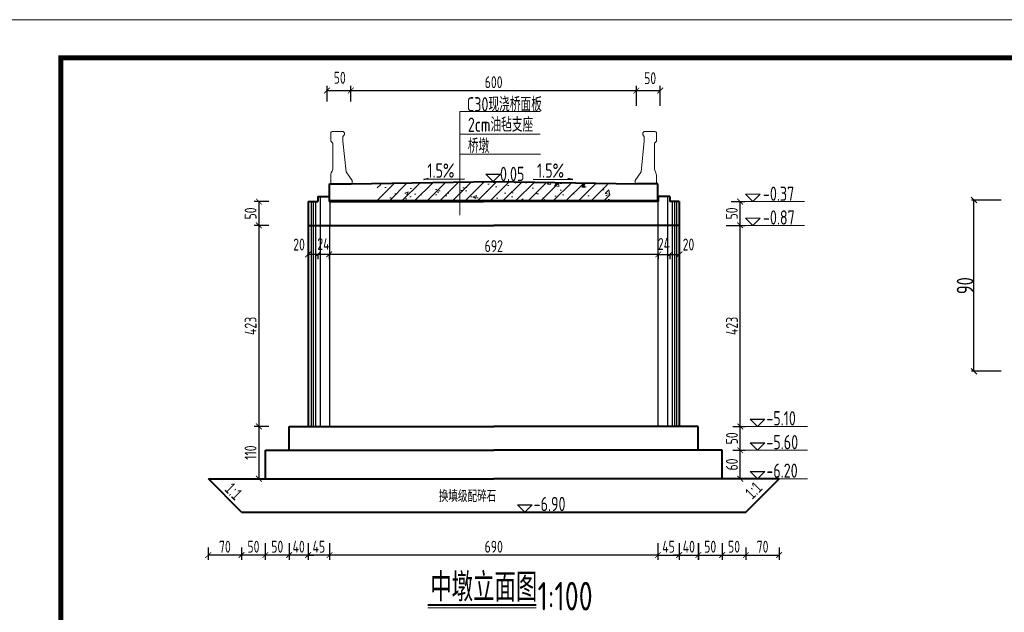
# Model space of a CAD drawing. Header units: inches. Extents: x 112594 to 193184, y 44995 to 116598.
# Tile 6 of 153: x 117763 to 119833, y 46749 to 47996. Entities that reach past the tile are written whole.
import ezdxf

# ---------------------------------------------------------------- set-up
doc = ezdxf.new("R2010")
doc.units = ezdxf.units.IN
doc.header["$MEASUREMENT"] = 0
doc.layers.get('0').update_dxf_attribs({"lineweight": 15})
for name, color, linetype, lineweight in [('2CSX', 1, 'Continuous', 40), ('BM1', 7, 'Continuous', 15), ('文字', 7, 'Continuous', 20), ('细实线', 4, 'Continuous', 25), ('轮廓线', 1, 'Continuous', 40)]:
    doc.layers.add(name, color=color, linetype=linetype, lineweight=lineweight)
doc.layers.add('尺寸', color=7, linetype='Continuous')
doc.styles.add('HZTXT', font='tssdeng.shx', dxfattribs={"width": 0.75, "bigfont": 'hztxt.shx'})
doc.styles.get("Standard").update_dxf_attribs({"font": 'hztxt_e.shx', "width": 0.7, "bigfont": 'hztxt.shx'})
doc.dimstyles.new('3', dxfattribs={"dimtxt": 25, "dimasz": 12, "dimexe": 10, "dimexo": 30, "dimgap": 5, "dimtad": 1, "dimdec": 0, "dimzin": 0, "dimdsep": 46, "dimtxsty": 'HZTXT', "dimblk": 'ARCHTICK', "dimcen": 0, "dimclrt": 7, "dimazin": 2, "dimtfac": 1, "dimtdec": 0, "dimtix": 1, "dimtmove": 2, "dimatfit": 3, "dimfxl": 250, "dimtolj": 1, "dimtzin": 0, "dimarcsym": 0})
doc.dimstyles.new('副本STANDARD', dxfattribs={"dimtxt": 45, "dimasz": 7.5, "dimexe": 5, "dimexo": 2.5, "dimgap": 1, "dimtad": 1, "dimdec": 0, "dimzin": 1, "dimdsep": 46, "dimtxsty": 'HZTXT', "dimblk1": 'OBLIQUE', "dimblk2": 'OBLIQUE', "dimsah": 1, "dimcen": 10, "dimclrd": 4, "dimclre": 4, "dimclrt": 4, "dimadec": 0, "dimazin": 0, "dimtfac": 1, "dimtdec": 0, "dimtmove": 2, "dimatfit": 3, "dimldrblk": 'OBLIQUE', "dimfxl": 1, "dimtolj": 1, "dimtzin": 0, "dimarcsym": 0})

# ---------------------------------------------------------------- blocks, each defined once
blk = doc.blocks.new('_ArchTick')
at = {"color": 0, "linetype": 'ByBlock', "const_width": 0.15}
blk.add_lwpolyline([(-0.5, -0.5), (0.5, 0.5)], dxfattribs=at)
blk = doc.blocks.new('*D2279')
at = {"color": 0, "lineweight": -2}
for p, q in [((119262.4, 47140), (119287.7, 47140)), ((119277.7, 47090), (119277.7, 47140)), ((119261.8, 47090), (119287.7, 47090))]:
    blk.add_line(p, q, dxfattribs=at)
at = {"color": 0, "lineweight": -2, "xscale": 12, "yscale": 12, "zscale": 12}
for p, rotation in [((119277.7, 47140), 90), ((119277.7, 47090), 270)]:
    blk.add_blockref('_ArchTick', p, dxfattribs=dict(at, rotation=rotation))
at = {"color": 7, "insert": (119260.2, 47115), "char_height": 25, "attachment_point": 5, "rotation": 90, "style": 'HZTXT'}
blk.add_mtext('\\A1;50', dxfattribs=at)
blk = doc.blocks.new('*D2280')
at = {"color": 0, "lineweight": -2}
for p, q in [((119248.1, 47563), (119287.7, 47563)), ((119277.7, 47140), (119277.7, 47563)), ((119267.4, 47140), (119287.7, 47140))]:
    blk.add_line(p, q, dxfattribs=at)
at = {"color": 0, "lineweight": -2, "xscale": 12, "yscale": 12, "zscale": 12}
for p, rotation in [((119277.7, 47563), 90), ((119277.7, 47140), 270)]:
    blk.add_blockref('_ArchTick', p, dxfattribs=dict(at, rotation=rotation))
at = {"color": 7, "insert": (119260.2, 47351.5), "char_height": 25, "attachment_point": 5, "rotation": 90, "style": 'HZTXT'}
blk.add_mtext('\\A1;423', dxfattribs=at)
blk = doc.blocks.new('*D2281')
at = {"color": 0, "lineweight": -2}
for p, q in [((119258.3, 47613), (119287.4, 47613)), ((119277.4, 47563), (119277.4, 47613)), ((119267.7, 47563), (119287.4, 47563))]:
    blk.add_line(p, q, dxfattribs=at)
at = {"color": 0, "lineweight": -2, "xscale": 12, "yscale": 12, "zscale": 12}
for p, rotation in [((119277.4, 47613), 90), ((119277.4, 47563), 270)]:
    blk.add_blockref('_ArchTick', p, dxfattribs=dict(at, rotation=rotation))
at = {"color": 7, "insert": (119259.9, 47588), "char_height": 25, "attachment_point": 5, "rotation": 90, "style": 'HZTXT'}
blk.add_mtext('\\A1;50', dxfattribs=at)
blk = doc.blocks.new('*D2282')
at = {"color": 0, "lineweight": -2}
for p, q in [((118286.7, 47613), (118255.7, 47613)), ((118265.7, 47613), (118265.7, 47563)), ((118286.7, 47563), (118255.7, 47563))]:
    blk.add_line(p, q, dxfattribs=at)
at = {"color": 0, "lineweight": -2, "xscale": 12, "yscale": 12, "zscale": 12}
for p, rotation in [((118265.7, 47613), 90), ((118265.7, 47563), 270)]:
    blk.add_blockref('_ArchTick', p, dxfattribs=dict(at, rotation=rotation))
at = {"color": 7, "insert": (118248.2, 47588), "char_height": 25, "attachment_point": 5, "rotation": 90, "style": 'HZTXT'}
blk.add_mtext('\\A1;50', dxfattribs=at)
blk = doc.blocks.new('*D2283')
at = {"color": 0, "lineweight": -2}
for p, q in [((118286.7, 47563), (118255.7, 47563)), ((118265.7, 47563), (118265.7, 47140)), ((118286.7, 47140), (118255.7, 47140))]:
    blk.add_line(p, q, dxfattribs=at)
at = {"color": 0, "lineweight": -2, "xscale": 12, "yscale": 12, "zscale": 12}
for p, rotation in [((118265.7, 47563), 90), ((118265.7, 47140), 270)]:
    blk.add_blockref('_ArchTick', p, dxfattribs=dict(at, rotation=rotation))
at = {"color": 7, "insert": (118248.2, 47351.5), "char_height": 25, "attachment_point": 5, "rotation": 90, "style": 'HZTXT'}
blk.add_mtext('\\A1;423', dxfattribs=at)
blk = doc.blocks.new('*D2284')
at = {"color": 0, "lineweight": -2}
for p, q in [((118286.7, 47140), (118255.7, 47140)), ((118265.7, 47140), (118265.7, 47030)), ((118286.7, 47030), (118255.7, 47030))]:
    blk.add_line(p, q, dxfattribs=at)
at = {"color": 0, "lineweight": -2, "xscale": 12, "yscale": 12, "zscale": 12}
for p, rotation in [((118265.7, 47140), 90), ((118265.7, 47030), 270)]:
    blk.add_blockref('_ArchTick', p, dxfattribs=dict(at, rotation=rotation))
at = {"color": 7, "insert": (118248.2, 47085), "char_height": 25, "attachment_point": 5, "rotation": 90, "style": 'HZTXT'}
blk.add_mtext('\\A1;110', dxfattribs=at)
blk = doc.blocks.new('*D2285')
at = {"color": 0, "lineweight": -2}
for p, q in [((119104.6, 46894.6), (119104.6, 46859.6)), ((119149.4, 46894.6), (119149.4, 46859.6)), ((119104.6, 46869.6), (119149.4, 46869.6))]:
    blk.add_line(p, q, dxfattribs=at)
at = {"color": 0, "lineweight": -2, "xscale": 12, "yscale": 12, "zscale": 12, "rotation": 180}
blk.add_blockref('_ArchTick', (119104.6, 46869.6), dxfattribs=at)
at = {"color": 0, "lineweight": -2, "xscale": 12, "yscale": 12, "zscale": 12}
blk.add_blockref('_ArchTick', (119149.4, 46869.6), dxfattribs=at)
at = {"color": 7, "insert": (119127, 46887.1), "char_height": 25, "attachment_point": 5, "style": 'HZTXT'}
blk.add_mtext('\\A1;45', dxfattribs=at)
blk = doc.blocks.new('*D2286')
at = {"color": 0, "lineweight": -2}
for p, q in [((119149.4, 46894.6), (119149.4, 46859.6)), ((119189.6, 46894.6), (119189.6, 46859.6)), ((119149.4, 46869.6), (119137.4, 46869.6)), ((119149.4, 46869.6), (119189.6, 46869.6)), ((119189.6, 46869.6), (119201.6, 46869.6))]:
    blk.add_line(p, q, dxfattribs=at)
at = {"color": 0, "lineweight": -2, "xscale": 12, "yscale": 12, "zscale": 12}
blk.add_blockref('_ArchTick', (119149.4, 46869.6), dxfattribs=at)
at = {"color": 0, "lineweight": -2, "xscale": 12, "yscale": 12, "zscale": 12, "rotation": 180}
blk.add_blockref('_ArchTick', (119189.6, 46869.6), dxfattribs=at)
at = {"color": 7, "insert": (119169.5, 46887.1), "char_height": 25, "attachment_point": 5, "style": 'HZTXT'}
blk.add_mtext('\\A1;40', dxfattribs=at)
blk = doc.blocks.new('*D2287')
at = {"color": 0, "lineweight": -2}
for p, q in [((118389.3, 47501.9), (118369, 47501.9)), ((118369, 47501.3), (118369, 47491.9)), ((118389.3, 47500.4), (118389.3, 47491.9))]:
    blk.add_line(p, q, dxfattribs=at)
at = {"color": 0, "lineweight": -2, "xscale": 12, "yscale": 12, "zscale": 12, "rotation": 180}
blk.add_blockref('_ArchTick', (118369, 47501.9), dxfattribs=at)
at = {"color": 0, "lineweight": -2, "xscale": 12, "yscale": 12, "zscale": 12}
blk.add_blockref('_ArchTick', (118389.3, 47501.9), dxfattribs=at)
at = {"color": 7, "insert": (118350.1, 47522.6), "char_height": 25, "attachment_point": 5, "style": 'HZTXT'}
blk.add_mtext('\\A1;20', dxfattribs=at)
blk = doc.blocks.new('*D2288')
at = {"color": 0, "lineweight": -2}
for p, q in [((118389.4, 47502.8), (118389.4, 47491.9)), ((118413.4, 47501.9), (118389.4, 47501.9)), ((118413.4, 47502.8), (118413.4, 47491.9))]:
    blk.add_line(p, q, dxfattribs=at)
at = {"color": 0, "lineweight": -2, "xscale": 12, "yscale": 12, "zscale": 12, "rotation": 180}
blk.add_blockref('_ArchTick', (118389.4, 47501.9), dxfattribs=at)
at = {"color": 0, "lineweight": -2, "xscale": 12, "yscale": 12, "zscale": 12}
blk.add_blockref('_ArchTick', (118413.4, 47501.9), dxfattribs=at)
at = {"color": 7, "insert": (118401.4, 47523.8), "char_height": 25, "attachment_point": 5, "style": 'HZTXT'}
blk.add_mtext('\\A1;24', dxfattribs=at)
blk = doc.blocks.new('*D2289')
at = {"color": 0, "lineweight": -2}
for p, q in [((118409, 47823.4), (118409, 47856.6)), ((118409, 47846.6), (118459, 47846.6)), ((118459, 47823.4), (118459, 47856.6))]:
    blk.add_line(p, q, dxfattribs=at)
at = {"color": 0, "lineweight": -2, "xscale": 12, "yscale": 12, "zscale": 12, "rotation": 180}
blk.add_blockref('_ArchTick', (118409, 47846.6), dxfattribs=at)
at = {"color": 0, "lineweight": -2, "xscale": 12, "yscale": 12, "zscale": 12}
blk.add_blockref('_ArchTick', (118459, 47846.6), dxfattribs=at)
at = {"color": 7, "insert": (118435.6, 47873.4), "char_height": 25, "attachment_point": 5, "style": 'HZTXT'}
blk.add_mtext('\\A1;50', dxfattribs=at)
blk = doc.blocks.new('*D2290')
at = {"color": 0, "lineweight": -2}
for p, q in [((118459, 47823.4), (118459, 47856.6)), ((118459, 47846.6), (119059.4, 47846.6)), ((119059.4, 47814.2), (119059.4, 47856.6))]:
    blk.add_line(p, q, dxfattribs=at)
at = {"color": 0, "lineweight": -2, "xscale": 12, "yscale": 12, "zscale": 12, "rotation": 180}
blk.add_blockref('_ArchTick', (118459, 47846.6), dxfattribs=at)
at = {"color": 0, "lineweight": -2, "xscale": 12, "yscale": 12, "zscale": 12}
blk.add_blockref('_ArchTick', (119059.4, 47846.6), dxfattribs=at)
at = {"color": 7, "insert": (118759.2, 47864.1), "char_height": 25, "attachment_point": 5, "style": 'HZTXT'}
blk.add_mtext('\\A1;600', dxfattribs=at)
blk = doc.blocks.new('*D2291')
at = {"color": 0, "lineweight": -2}
for p, q in [((119059.4, 47814.2), (119059.4, 47856.6)), ((119059.4, 47846.6), (119109.4, 47846.6)), ((119109.4, 47814.2), (119109.4, 47856.6))]:
    blk.add_line(p, q, dxfattribs=at)
at = {"color": 0, "lineweight": -2, "xscale": 12, "yscale": 12, "zscale": 12, "rotation": 180}
blk.add_blockref('_ArchTick', (119059.4, 47846.6), dxfattribs=at)
at = {"color": 0, "lineweight": -2, "xscale": 12, "yscale": 12, "zscale": 12}
blk.add_blockref('_ArchTick', (119109.4, 47846.6), dxfattribs=at)
at = {"color": 7, "insert": (119088.2, 47872.5), "char_height": 25, "attachment_point": 5, "style": 'HZTXT'}
blk.add_mtext('\\A1;50', dxfattribs=at)
blk = doc.blocks.new('*D2292')
at = {"color": 0, "lineweight": -2}
for p, q in [((118413.5, 47502.8), (118413.5, 47491.9)), ((119105.4, 47501.9), (118413.5, 47501.9)), ((119105.4, 47492.8), (119105.4, 47491.9))]:
    blk.add_line(p, q, dxfattribs=at)
at = {"color": 0, "lineweight": -2, "xscale": 12, "yscale": 12, "zscale": 12, "rotation": 180}
blk.add_blockref('_ArchTick', (118413.5, 47501.9), dxfattribs=at)
at = {"color": 0, "lineweight": -2, "xscale": 12, "yscale": 12, "zscale": 12}
blk.add_blockref('_ArchTick', (119105.4, 47501.9), dxfattribs=at)
at = {"color": 7, "insert": (118759.5, 47519.4), "char_height": 25, "attachment_point": 5, "style": 'HZTXT'}
blk.add_mtext('\\A1;692', dxfattribs=at)
blk = doc.blocks.new('g')
at = {"ltscale": 2}
for p, q in [((-15.4, 0), (-30.8, 15.3)), ((-30.8, 15.3), (0, 15.3)), ((0, 15.3), (-15.4, 0))]:
    blk.add_line(p, q, dxfattribs=at)
blk = doc.blocks.new('*D2293')
at = {"color": 0, "lineweight": -2}
for p, q in [((118369.4, 46894.6), (118369.4, 46859.6)), ((118414.3, 46894.6), (118414.3, 46859.6)), ((118414.3, 46869.6), (118369.4, 46869.6))]:
    blk.add_line(p, q, dxfattribs=at)
at = {"color": 0, "lineweight": -2, "xscale": 12, "yscale": 12, "zscale": 12, "rotation": 180}
blk.add_blockref('_ArchTick', (118369.4, 46869.6), dxfattribs=at)
at = {"color": 0, "lineweight": -2, "xscale": 12, "yscale": 12, "zscale": 12}
blk.add_blockref('_ArchTick', (118414.3, 46869.6), dxfattribs=at)
at = {"color": 7, "insert": (118391.8, 46887.1), "char_height": 25, "attachment_point": 5, "style": 'HZTXT'}
blk.add_mtext('\\A1;45', dxfattribs=at)
blk = doc.blocks.new('*D2294')
at = {"color": 0, "lineweight": -2}
for p, q in [((118329.2, 46894.6), (118329.2, 46859.6)), ((118369.4, 46894.6), (118369.4, 46859.6)), ((118329.2, 46869.6), (118317.2, 46869.6)), ((118369.4, 46869.6), (118329.2, 46869.6)), ((118369.4, 46869.6), (118381.4, 46869.6))]:
    blk.add_line(p, q, dxfattribs=at)
at = {"color": 0, "lineweight": -2, "xscale": 12, "yscale": 12, "zscale": 12}
blk.add_blockref('_ArchTick', (118329.2, 46869.6), dxfattribs=at)
at = {"color": 0, "lineweight": -2, "xscale": 12, "yscale": 12, "zscale": 12, "rotation": 180}
blk.add_blockref('_ArchTick', (118369.4, 46869.6), dxfattribs=at)
at = {"color": 7, "insert": (118349.3, 46887.1), "char_height": 25, "attachment_point": 5, "style": 'HZTXT'}
blk.add_mtext('\\A1;40', dxfattribs=at)
blk = doc.blocks.new('*D2295')
at = {"color": 0, "lineweight": -2}
for p, q in [((118414.3, 46894.6), (118414.3, 46859.6)), ((119104.6, 46894.6), (119104.6, 46859.6)), ((119104.6, 46869.6), (118414.3, 46869.6))]:
    blk.add_line(p, q, dxfattribs=at)
at = {"color": 0, "lineweight": -2, "xscale": 12, "yscale": 12, "zscale": 12, "rotation": 180}
blk.add_blockref('_ArchTick', (118414.3, 46869.6), dxfattribs=at)
at = {"color": 0, "lineweight": -2, "xscale": 12, "yscale": 12, "zscale": 12}
blk.add_blockref('_ArchTick', (119104.6, 46869.6), dxfattribs=at)
at = {"color": 7, "insert": (118759.4, 46887.1), "char_height": 25, "attachment_point": 5, "style": 'HZTXT'}
blk.add_mtext('\\A1;690', dxfattribs=at)
blk = doc.blocks.new('*D2296')
at = {"color": 0, "lineweight": -2}
for p, q in [((119129.5, 47501.9), (119149.8, 47501.9)), ((119129.5, 47500.4), (119129.5, 47491.9)), ((119149.8, 47501.3), (119149.8, 47491.9))]:
    blk.add_line(p, q, dxfattribs=at)
at = {"color": 0, "lineweight": -2, "xscale": 12, "yscale": 12, "zscale": 12, "rotation": 180}
blk.add_blockref('_ArchTick', (119129.5, 47501.9), dxfattribs=at)
at = {"color": 0, "lineweight": -2, "xscale": 12, "yscale": 12, "zscale": 12}
blk.add_blockref('_ArchTick', (119149.8, 47501.9), dxfattribs=at)
at = {"color": 7, "insert": (119168.8, 47522.6), "char_height": 25, "attachment_point": 5, "style": 'HZTXT'}
blk.add_mtext('\\A1;20', dxfattribs=at)
blk = doc.blocks.new('*D2297')
at = {"color": 0, "lineweight": -2}
for p, q in [((119105.4, 47502.8), (119105.4, 47491.9)), ((119105.4, 47501.9), (119129.4, 47501.9)), ((119129.4, 47502.8), (119129.4, 47491.9))]:
    blk.add_line(p, q, dxfattribs=at)
at = {"color": 0, "lineweight": -2, "xscale": 12, "yscale": 12, "zscale": 12, "rotation": 180}
blk.add_blockref('_ArchTick', (119105.4, 47501.9), dxfattribs=at)
at = {"color": 0, "lineweight": -2, "xscale": 12, "yscale": 12, "zscale": 12}
blk.add_blockref('_ArchTick', (119129.4, 47501.9), dxfattribs=at)
at = {"color": 7, "insert": (119117.4, 47523.8), "char_height": 25, "attachment_point": 5, "style": 'HZTXT'}
blk.add_mtext('\\A1;24', dxfattribs=at)
blk = doc.blocks.new('*D2298')
at = {"color": 0, "lineweight": -2}
for p, q in [((118279.2, 46894.6), (118279.2, 46859.6)), ((118329.4, 46894.6), (118329.4, 46859.6)), ((118329.4, 46869.6), (118279.2, 46869.6))]:
    blk.add_line(p, q, dxfattribs=at)
at = {"color": 0, "lineweight": -2, "xscale": 12, "yscale": 12, "zscale": 12, "rotation": 180}
blk.add_blockref('_ArchTick', (118279.2, 46869.6), dxfattribs=at)
at = {"color": 0, "lineweight": -2, "xscale": 12, "yscale": 12, "zscale": 12}
blk.add_blockref('_ArchTick', (118329.4, 46869.6), dxfattribs=at)
at = {"color": 7, "insert": (118304.3, 46887.1), "char_height": 25, "attachment_point": 5, "style": 'HZTXT'}
blk.add_mtext('\\A1;50', dxfattribs=at)
blk = doc.blocks.new('*D2299')
at = {"color": 0, "lineweight": -2}
for p, q in [((119262.4, 47090), (119287.7, 47090)), ((119277.7, 47030), (119277.7, 47090)), ((119261.6, 47030), (119287.7, 47030))]:
    blk.add_line(p, q, dxfattribs=at)
at = {"color": 0, "lineweight": -2, "xscale": 12, "yscale": 12, "zscale": 12}
for p, rotation in [((119277.7, 47090), 90), ((119277.7, 47030), 270)]:
    blk.add_blockref('_ArchTick', p, dxfattribs=dict(at, rotation=rotation))
at = {"color": 7, "insert": (119260.2, 47060), "char_height": 25, "attachment_point": 5, "rotation": 90, "style": 'HZTXT'}
blk.add_mtext('\\A1;60', dxfattribs=at)
blk = doc.blocks.new('_Oblique')
at = {"color": 0, "linetype": 'ByBlock', "lineweight": -2}
blk.add_line((-0.5, -0.5), (0.5, 0.5), dxfattribs=at)
blk = doc.blocks.new('*D2304')
at = {"layer": '2CSX', "color": 4, "lineweight": -2}
for p, q in [((119826.2, 47616.1), (119763.8, 47616.1)), ((119768.8, 47256.1), (119768.8, 47616.1)), ((119826.2, 47256.1), (119763.8, 47256.1))]:
    blk.add_line(p, q, dxfattribs=at)
at = {"layer": '2CSX', "color": 4, "lineweight": -2, "xscale": 12, "yscale": 12, "zscale": 12}
for p, rotation in [((119768.8, 47616.1), 90), ((119768.8, 47256.1), 270)]:
    blk.add_blockref('_Oblique', p, dxfattribs=dict(at, rotation=rotation))
at = {"layer": '2CSX', "color": 4, "lineweight": -3, "insert": (119750.3, 47436.1), "char_height": 35, "attachment_point": 5, "rotation": 90, "style": 'HZTXT'}
blk.add_mtext('\\A1;90', dxfattribs=at)
blk = doc.blocks.new('*D2330')
at = {"color": 0, "lineweight": -2}
for p, q in [((119189.4, 46894.6), (119189.4, 46859.6)), ((119239.6, 46894.6), (119239.6, 46859.6)), ((119189.4, 46869.6), (119239.6, 46869.6))]:
    blk.add_line(p, q, dxfattribs=at)
at = {"color": 0, "lineweight": -2, "xscale": 12, "yscale": 12, "zscale": 12, "rotation": 180}
blk.add_blockref('_ArchTick', (119189.4, 46869.6), dxfattribs=at)
at = {"color": 0, "lineweight": -2, "xscale": 12, "yscale": 12, "zscale": 12}
blk.add_blockref('_ArchTick', (119239.6, 46869.6), dxfattribs=at)
at = {"color": 7, "insert": (119214.5, 46887.1), "char_height": 25, "attachment_point": 5, "style": 'HZTXT'}
blk.add_mtext('\\A1;50', dxfattribs=at)
blk = doc.blocks.new('*D2333')
at = {"color": 0, "lineweight": -2}
for p, q in [((118229.2, 46885.7), (118229.2, 46859.6)), ((118279.2, 46885.7), (118279.2, 46859.6)), ((118279.2, 46869.6), (118229.2, 46869.6))]:
    blk.add_line(p, q, dxfattribs=at)
at = {"color": 0, "lineweight": -2, "xscale": 12, "yscale": 12, "zscale": 12, "rotation": 180}
blk.add_blockref('_ArchTick', (118229.2, 46869.6), dxfattribs=at)
at = {"color": 0, "lineweight": -2, "xscale": 12, "yscale": 12, "zscale": 12}
blk.add_blockref('_ArchTick', (118279.2, 46869.6), dxfattribs=at)
at = {"color": 7, "insert": (118254.2, 46887.1), "char_height": 25, "attachment_point": 5, "style": 'HZTXT'}
blk.add_mtext('\\A1;50', dxfattribs=at)
blk = doc.blocks.new('*D2334')
at = {"color": 0, "lineweight": -2}
for p, q in [((118159.2, 46885.7), (118159.2, 46859.6)), ((118229.2, 46885.7), (118229.2, 46859.6)), ((118229.2, 46869.6), (118159.2, 46869.6))]:
    blk.add_line(p, q, dxfattribs=at)
at = {"color": 0, "lineweight": -2, "xscale": 12, "yscale": 12, "zscale": 12, "rotation": 180}
blk.add_blockref('_ArchTick', (118159.2, 46869.6), dxfattribs=at)
at = {"color": 0, "lineweight": -2, "xscale": 12, "yscale": 12, "zscale": 12}
blk.add_blockref('_ArchTick', (118229.2, 46869.6), dxfattribs=at)
at = {"color": 7, "insert": (118194.2, 46887.1), "char_height": 25, "attachment_point": 5, "style": 'HZTXT'}
blk.add_mtext('\\A1;70', dxfattribs=at)
blk = doc.blocks.new('*D2335')
at = {"color": 0, "lineweight": -2}
for p, q in [((119239.6, 46885.7), (119239.6, 46859.6)), ((119289.6, 46885.7), (119289.6, 46859.6)), ((119239.6, 46869.6), (119289.6, 46869.6))]:
    blk.add_line(p, q, dxfattribs=at)
at = {"color": 0, "lineweight": -2, "xscale": 12, "yscale": 12, "zscale": 12, "rotation": 180}
blk.add_blockref('_ArchTick', (119239.6, 46869.6), dxfattribs=at)
at = {"color": 0, "lineweight": -2, "xscale": 12, "yscale": 12, "zscale": 12}
blk.add_blockref('_ArchTick', (119289.6, 46869.6), dxfattribs=at)
at = {"color": 7, "insert": (119264.6, 46887.1), "char_height": 25, "attachment_point": 5, "style": 'HZTXT'}
blk.add_mtext('\\A1;50', dxfattribs=at)
blk = doc.blocks.new('*D2336')
at = {"color": 0, "lineweight": -2}
for p, q in [((119289.6, 46885.7), (119289.6, 46859.6)), ((119359.6, 46885.7), (119359.6, 46859.6)), ((119289.6, 46869.6), (119359.6, 46869.6))]:
    blk.add_line(p, q, dxfattribs=at)
at = {"color": 0, "lineweight": -2, "xscale": 12, "yscale": 12, "zscale": 12, "rotation": 180}
blk.add_blockref('_ArchTick', (119289.6, 46869.6), dxfattribs=at)
at = {"color": 0, "lineweight": -2, "xscale": 12, "yscale": 12, "zscale": 12}
blk.add_blockref('_ArchTick', (119359.6, 46869.6), dxfattribs=at)
at = {"color": 7, "insert": (119324.6, 46887.1), "char_height": 25, "attachment_point": 5, "style": 'HZTXT'}
blk.add_mtext('\\A1;70', dxfattribs=at)

msp = doc.modelspace()

# ---------------------------------------------------------------- hatches: boundary and pattern name
h = msp.add_hatch()
h.set_pattern_fill('AR-CONC', color=256, scale=10, style=0)
h.set_pattern_definition([(50, (95499.45, -41406.04), (71.72602, -6.275213), [7.5, -82.5]), (355, (95499.45, -41406.04), (-13.875133, 75.219213), [6, -66]), (100.4514, (95505.43, -41406.564), (57.85094, 68.943954), [6.37402, -70.11421]), (46.1842, (95499.45, -41386.04), (106.724105, -16.5519), [11.25, -123.75]), (96.6356, (95508.35, -41387.42), (93.46627, 97.41179), [9.56103, -105.1713]), (351.1842, (95499.45, -41386.04), (93.4662, 97.41186), [9, -99]), (21, (95509.45, -41391.04), (59.690705, -40.26189), [7.5, -82.5]), (326, (95509.45, -41391.04), (24.331533, 72.515005), [6, -66]), (71.4514, (95514.426, -41394.396), (84.022263, 32.25305), [6.37402, -70.11421]), (37.5, (95499.451, -41406.04), (1.2159855, 33.2893854), [0, -65.2, 0, -67, 0, -66.25]), (7.5, (95499.45, -41406.04), (26.306954, 39.441171), [0, -38.2, 0, -63.7, 0, -25.25]), (327.5, (95477.151, -41406.04), (53.382244, -2.255487), [0, -25, 0, -78, 0, -103.5]), (317.5, (95467.15, -41406.04), (58.318617, 10.010498), [0, -32.5, 0, -51.8, 0, -73.5])])
h.paths.add_polyline_path([(119004.40969, 47615.03553), (119004.40969, 47650.13553), (118759.40969, 47655.03553), (118687.82877, 47653.60391), (118687.82877, 47615.03553)])
h.paths.add_polyline_path([(118514.40969, 47650.13553), (118514.40969, 47615.03553), (118687.82877, 47615.03553), (118687.82877, 47653.60391)])
h = msp.add_hatch()
h.set_pattern_fill('ANSI31', color=256, scale=150, style=0)
h.set_pattern_definition([(45, (112164.794, -54167.207), (-13.258252, 13.258252), [])])
h.paths.add_polyline_path([(119004.40969, 47615.03553), (119004.40969, 47648.21536), (118986.09419, 47650.50184), (118759.40969, 47655.03553), (118687.82877, 47653.60391), (118687.82877, 47615.03553)])
h.paths.add_polyline_path([(118514.40969, 47648.21536), (118514.40969, 47615.03553), (118687.82877, 47615.03553), (118687.82877, 47653.60391), (118532.72519, 47650.50184)])

# ---------------------------------------------------------------- linework, layer by layer
msp.add_line((113438.54004, 47995.57319), (121924.19669, 47995.57319))
at = {"ltscale": 2}
for p, q in [((118488.32878, 47615.03553), (118487.32878, 47615.03553)), ((118638.32878, 47615.03553), (118637.32878, 47615.03553)), ((118638.32878, 47615.03553), (118737.32878, 47615.03553)), ((118738.32878, 47615.03553), (118737.32878, 47615.03553)), ((118738.32878, 47615.03553), (118837.32878, 47615.03553)), ((119038.32878, 47615.03553), (118837.32878, 47615.03553)), ((119038.32878, 47615.03553), (119062.82878, 47615.03553)), ((118620.53021, 46758.17916), (118848.69294, 46758.17916))]:
    msp.add_line(p, q, dxfattribs=at)
for points in [[(118442.60969, 47760.04247, -0.4142135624), (118445.40969, 47757.24247), (118445.40969, 47757.04247), (118445.40969, 47754.20227, -0.1989123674), (118444.58959, 47752.22237), (118442.40969, 47750.04247), (118442.40969, 47740.04247), (118449.20969, 47675.54247), (118461.70969, 47657.54247), (118461.70969, 47650.04247), (118416.90969, 47650.04247), (118416.90969, 47668.68179, -0.1164338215), (118417.96542, 47673.15393), (118419.85396, 47676.93102, 0.1164338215), (118420.90969, 47681.40315), (118420.90969, 47736.04247), (118416.90969, 47740.04247), (118416.90969, 47757.54247, -0.4142135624), (118419.40969, 47760.04247)], [(119075.7906, 47760.04247, 0.4142135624), (119072.9906, 47757.24247), (119072.9906, 47757.04247), (119072.9906, 47754.20227, 0.1989123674), (119073.8107, 47752.22237), (119075.9906, 47750.04247), (119075.9906, 47740.04247), (119069.1906, 47675.54247), (119056.6906, 47657.54247), (119056.6906, 47650.04247), (119101.4906, 47650.04247), (119101.4906, 47668.68179, 0.1164338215), (119100.43487, 47673.15393), (119098.54633, 47676.93102, -0.1164338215), (119097.4906, 47681.40315), (119097.4906, 47736.04247), (119101.4906, 47740.04247), (119101.4906, 47757.54247, 0.4142135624), (119098.9906, 47760.04247)]]:
    msp.add_lwpolyline(points, format="xyb", close=True)
at = {"layer": '2CSX', "lineweight": -3}
for p, q in [((118612.52104, 47659.45089), (118622.27507, 47662.39316)), ((118697.72524, 47660.07953), (118612.52104, 47659.45089))]:
    msp.add_line(p, q, dxfattribs=at)
at = {"layer": 'BM1', "color": 0, "linetype": 'Continuous', "const_width": 9.99898}
msp.add_lwpolyline([(117849.21247, 45045.26503), (117849.21247, 47915.2722), (121874.20179, 47915.2722), (121874.20179, 45045.26503)], close=True, dxfattribs=at)
at = {"layer": '尺寸', "ltscale": 2}
for p, q in [((118375.25912, 47613.02346), (118375.25912, 47563.02346)), ((118379.52223, 47613.02346), (118379.52223, 47563.02346)), ((118384.52223, 47613.02346), (118384.52223, 47563.02346)), ((118394.52223, 47624.02346), (118394.52223, 47563.02346)), ((118414.52223, 47613.02346), (118414.52223, 47563.02346)), ((119104.40969, 47613.02346), (119104.40969, 47563.02346)), ((119124.40969, 47624.02346), (119124.40969, 47563.02346)), ((119134.40969, 47613.02346), (119134.40969, 47563.02346)), ((119139.40969, 47613.02346), (119139.40969, 47563.02346)), ((119143.67279, 47613.02346), (119143.67279, 47563.02346)), ((118375.25912, 47563.02346), (118375.25912, 47140.02346)), ((118379.52223, 47563.02346), (118379.52223, 47140.02346)), ((118384.52223, 47563.02346), (118384.52223, 47140.02346)), ((118394.52223, 47563.02346), (118394.52223, 47140.02346)), ((118414.40969, 47563.02346), (118414.40969, 47140.02346)), ((119104.40969, 47563.02346), (119104.40969, 47140.02346)), ((119124.40969, 47563.02346), (119124.40969, 47140.02346)), ((119134.40969, 47563.02346), (119134.40969, 47140.02346)), ((119139.40969, 47563.02346), (119139.40969, 47140.02346)), ((119143.67279, 47563.02346), (119143.67279, 47140.02346))]:
    msp.add_line(p, q, dxfattribs=at)
at = {"layer": '文字', "ltscale": 0.5}
for p, q in [((118687.82877, 47802.32218), (118687.82877, 47584.58379)), ((118856.77788, 47802.32218), (118687.82877, 47802.32218)), ((118856.77788, 47755.10664), (118687.82877, 47755.10664)), ((118857.99843, 47712.57629), (118687.82877, 47712.57629)), ((119275.85022, 47613.02346), (119412.5857, 47613.02346)), ((119275.85022, 47563.02346), (119412.74138, 47563.02346)), ((119283.48034, 47140.24142), (119419.14671, 47140.24142)), ((119283.48034, 47090.02346), (119419.14671, 47090.02346)), ((119283.48034, 47030.02346), (119419.14671, 47030.02346)), ((118794.19656, 46960.02346), (118929.86293, 46960.02346))]:
    msp.add_line(p, q, dxfattribs=at)
at = {"layer": '细实线'}
for p, q in [((118842.25458, 47660.07953), (118925.95885, 47659.45089)), ((118925.95885, 47659.45089), (118915.04308, 47661.30607))]:
    msp.add_line(p, q, dxfattribs=at)
at = {"layer": '轮廓线', "ltscale": 2}
for p, q in [((118459.40969, 47650.03553), (118759.40969, 47655.03553)), ((118759.40969, 47655.03553), (119059.40969, 47650.03553)), ((118414.40969, 47615.03553), (118414.40969, 47650.04247)), ((118414.40969, 47650.04247), (118459.82624, 47650.04247)), ((119104.40969, 47650.03553), (119059.40969, 47650.03553)), ((119104.40969, 47615.03553), (119104.40969, 47650.03553)), ((118369.40969, 47613.02346), (118389.40969, 47613.02346)), ((118369.40969, 47613.02346), (118369.40969, 47563.02346)), ((118389.40969, 47624.02346), (118413.40969, 47624.02346)), ((118389.40969, 47624.02346), (118389.40969, 47613.02346)), ((118413.40969, 47624.02346), (118413.40969, 47613.02346)), ((118413.40969, 47613.02346), (118737.82923, 47613.02346)), ((118414.40969, 47615.03553), (119104.40969, 47615.03553)), ((118488.32878, 47615.03553), (118637.32878, 47615.03553)), ((119105.40969, 47613.02346), (118737.82923, 47613.02346)), ((119129.40969, 47624.02346), (119105.40969, 47624.02346)), ((119105.40969, 47624.02346), (119105.40969, 47613.02346)), ((119129.40969, 47624.02346), (119129.40969, 47613.02346)), ((119149.40969, 47613.02346), (119129.40969, 47613.02346)), ((119149.40969, 47613.02346), (119149.40969, 47563.02346)), ((118369.40969, 47563.02346), (118759.40969, 47563.02346)), ((118369.40969, 47563.02346), (118369.40969, 47140.02346)), ((119149.40969, 47563.02346), (118759.40969, 47563.02346)), ((119149.52223, 47563.02346), (119149.52223, 47140.02346)), ((118329.40969, 47140.02346), (118759.40969, 47140.02346)), ((118329.40969, 47090.02346), (118329.40969, 47140.02346)), ((119189.40969, 47140.02346), (118759.40969, 47140.02346)), ((119189.40969, 47090.02346), (119189.40969, 47140.02346)), ((118279.40969, 47030.02346), (118279.40969, 47090.02346)), ((118279.40969, 47090.02346), (118329.40969, 47090.02346)), ((118329.40969, 47090.02346), (118759.40969, 47090.02346)), ((119189.40969, 47090.02346), (118759.40969, 47090.02346)), ((119239.40969, 47090.02346), (119189.40969, 47090.02346)), ((119239.40969, 47030.02346), (119239.40969, 47090.02346)), ((118159.39506, 47030.02346), (118759.40969, 47030.02346)), ((118229.39934, 46960.01918), (118159.39506, 47030.02346)), ((119359.42432, 47030.02346), (118759.40969, 47030.02346)), ((119289.42432, 46960.02346), (119359.42432, 47030.02346)), ((118229.40969, 46960.02346), (119289.42432, 46960.02346)), ((118620.53021, 46764.70018), (118848.69294, 46764.70018))]:
    msp.add_line(p, q, dxfattribs=at)

# ---------------------------------------------------------------- block references
at = {"layer": '文字', "ltscale": 0.5}
for p in [(119319.53082, 47613.02346), (119319.53082, 47563.02346)]:
    msp.add_blockref('g', p, dxfattribs=at)
at = {"layer": '细实线'}
for p in [(118773.27503, 47655.03553), (119329.37187, 47140.24142), (119329.37187, 47090.02346), (119329.37187, 47030.02346), (118840.08809, 46960.02346)]:
    msp.add_blockref('g', p, dxfattribs=at)

# ---------------------------------------------------------------- texts
at = {"style": 'HZTXT', "width": 0.75}
msp.add_text('C30现浇桥面板', height=30, dxfattribs=at).set_placement((118702.98244, 47802.55812))
at = {"width": 0.7}
for rotation, p in [(315, (118192.20401, 47006.31789)), (45, (119302.84352, 46985.40525))]:
    msp.add_text('1:1', height=25, rotation=rotation, dxfattribs=at).set_placement(p)
msp.add_text('换填级配碎石', height=25, dxfattribs=at).set_placement((118643.86153, 46980.984))
at = {"layer": '文字', "ltscale": 0.5, "style": 'HZTXT', "width": 0.75}
for s, p in [('2cm油毡支座', (118704.98244, 47759.66155)), ('桥墩', (118704.98244, 47715.22881)), ('1.5%', (118619.95665, 47663.18604)), ('1.5%', (118850.42102, 47663.18604)), ('0.05', (118772.49344, 47656.09397)), ('-0.37', (119325.39922, 47614.51568)), ('-0.87', (119325.39922, 47564.51568)), ('-5.10', (119332.55073, 47142.20174)), ('-5.60', (119332.55073, 47091.98379)), ('-6.20', (119332.55073, 47031.98379)), ('-6.90', (118843.26695, 46961.98379))]:
    msp.add_text(s, height=30, dxfattribs=at).set_placement(p)
at = {"layer": '文字', "style": 'HZTXT', "width": 0.75}
for s, p in [('中墩立面图', (118625.91958, 46771.8489)), ('1:100', (118851.65246, 46753.06299))]:
    msp.add_text(s, height=60, dxfattribs=at).set_placement(p)

# ---------------------------------------------------------------- dimensions: what is measured, and where the dimension line sits
for base, p1, p2, picture, middle in [((118458.9906, 47846.58792), (118408.9906, 47793.42732), (118458.9906, 47793.42732), '*D2289', (118435.6419, 47873.43275)), ((119109.40969, 47846.58792), (119059.40969, 47784.24397), (119109.40969, 47784.24397), '*D2291', (119088.23815, 47872.48615)), ((119129.40969, 47501.88037), (119105.40969, 47532.81072), (119129.40969, 47532.81072), '*D2297', (119117.40969, 47523.75426)), ((119149.81664, 47501.88037), (119129.52223, 47530.4376), (119149.81664, 47531.33155), '*D2296', (119168.75622, 47522.58634))]:
    dim = msp.add_linear_dim(base=base, p1=p1, p2=p2, dimstyle='3')
    dim.commit()
    dim.dimension.update_dxf_attribs({"geometry": picture, "text_midpoint": middle, "dimtype": 160})
for base, p1, p2, picture, middle in [((119059.40969, 47846.58792), (118458.9906, 47793.42732), (119059.40969, 47784.23435), '*D2290', (118759.20014, 47864.08792)), ((119149.40969, 46869.63102), (119104.5641, 46924.59173), (119149.40969, 46924.59173), '*D2285', (119126.9869, 46887.13102)), ((119189.62259, 46869.63102), (119149.40969, 46924.59173), (119189.62259, 46924.59173), '*D2286', (119169.51614, 46887.13102)), ((119239.62259, 46869.63102), (119189.40969, 46924.59173), (119239.62259, 46924.59173), '*D2330', (119214.51614, 46887.13102)), ((119289.62259, 46869.63102), (119239.62259, 46915.65986), (119289.62259, 46915.65986), '*D2335', (119264.62259, 46887.13102)), ((119359.62259, 46869.63102), (119289.62259, 46915.65986), (119359.62259, 46915.65986), '*D2336', (119324.62259, 46887.13102))]:
    dim = msp.add_linear_dim(base=base, p1=p1, p2=p2, dimstyle='3')
    dim.commit()
    dim.dimension.update_dxf_attribs({"geometry": picture, "text_midpoint": middle})
for base, p1, p2, angle, picture, middle in [((118265.74028, 47563.02346), (118316.74851, 47613.02346), (118316.74851, 47563.02346), 90, '*D2282', (118248.24028, 47588.02346)), ((119277.42938, 47613.02346), (119237.72613, 47563.02346), (119228.29406, 47613.02346), 90, '*D2281', (119259.92938, 47588.02346)), ((118265.74028, 47140.02346), (118316.74851, 47563.02346), (118316.74851, 47140.02346), 90, '*D2283', (118248.24028, 47351.52346)), ((119277.65498, 47562.98322), (119237.43955, 47140.02346), (119218.10618, 47562.98322), 90, '*D2280', (119260.15498, 47351.50334)), ((118413.52223, 47501.88037), (119105.40969, 47522.81072), (118413.52223, 47532.81072), 180, '*D2292', (118759.46596, 47519.38037)), ((118265.74028, 47030.02346), (118316.74851, 47140.02346), (118316.74851, 47030.02346), 90, '*D2284', (118248.24028, 47085.02346)), ((119277.65498, 47140.02346), (119231.75042, 47090.02346), (119232.40629, 47140.02346), 90, '*D2279', (119260.15498, 47115.02346)), ((119277.65498, 47090.02346), (119231.61924, 47030.02346), (119232.40629, 47090.02346), 90, '*D2299', (119260.15498, 47060.02346)), ((118159.19678, 46869.63102), (118229.19678, 46915.65986), (118159.19678, 46915.65986), 180, '*D2334', (118194.19678, 46887.13102)), ((118229.19678, 46869.63102), (118279.19678, 46915.65986), (118229.19678, 46915.65986), 180, '*D2333', (118254.19678, 46887.13102)), ((118279.19678, 46869.63102), (118329.40969, 46924.59173), (118279.19678, 46924.59173), 180, '*D2298', (118304.30323, 46887.13102)), ((118329.19678, 46869.63102), (118369.40969, 46924.59173), (118329.19678, 46924.59173), 180, '*D2294', (118349.30323, 46887.13102)), ((118369.40969, 46869.63102), (118414.25527, 46924.59173), (118369.40969, 46924.59173), 180, '*D2293', (118391.83248, 46887.13102)), ((118414.25527, 46869.63102), (119104.5641, 46924.59173), (118414.25527, 46924.59173), 180, '*D2295', (118759.40969, 46887.13102))]:
    dim = msp.add_linear_dim(base=base, p1=p1, p2=p2, angle=angle, dimstyle='3')
    dim.commit()
    dim.dimension.update_dxf_attribs({"geometry": picture, "text_midpoint": middle})
for base, p1, p2, picture, middle in [((118369.00274, 47501.88037), (118389.29715, 47530.4376), (118369.00274, 47531.33155), '*D2287', (118350.06315, 47522.58634)), ((118389.40969, 47501.88037), (118413.40969, 47532.81072), (118389.40969, 47532.81072), '*D2288', (118401.40969, 47523.75426))]:
    dim = msp.add_linear_dim(base=base, p1=p1, p2=p2, angle=180, dimstyle='3')
    dim.commit()
    dim.dimension.update_dxf_attribs({"geometry": picture, "text_midpoint": middle, "dimtype": 160})
at = {"layer": '2CSX', "lineweight": -3}
dim = msp.add_linear_dim(base=(119768.77522, 47616.10491), p1=(119828.71807, 47256.10491), p2=(119828.71807, 47616.10491), angle=90, dimstyle='副本STANDARD', override={"dimscale": 1, "dimtxt": 35, "dimasz": 12, "dimlfac": 0.25}, dxfattribs=at)
dim.commit()
dim.dimension.update_dxf_attribs({"geometry": '*D2304', "text_midpoint": (119750.27522, 47436.10491)})

doc.saveas('drawing.dxf')
